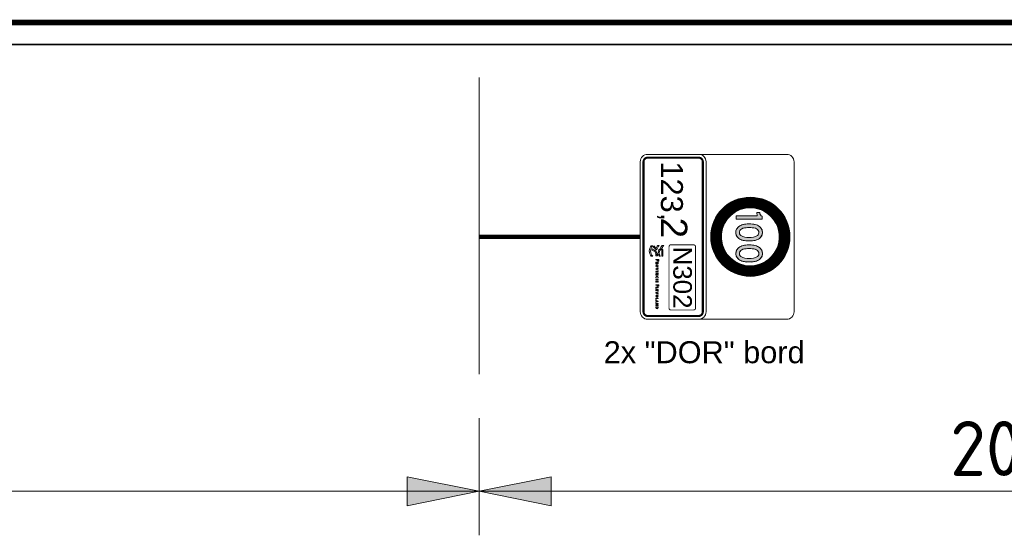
# Model space of a CAD drawing. Header units: metres. Extents: x -699 to 2316, y -1199 to 781.
# Tile 127 of 256: x -81.91 to -77.43, y -90.01 to -87.66. Entities that reach past the tile are written whole.
import ezdxf

# ---------------------------------------------------------------- set-up
doc = ezdxf.new("R2010")
doc.units = ezdxf.units.M
doc.header["$PDMODE"] = 1
for name, color, linetype, lineweight in [('B-WE-VW-VERKEERSTEKEN_BORD-G', 7, 'Continuous', 18), ('N-WE-VH-KANTVERHARDING-G', 210, 'Continuous', 35), ('N-WE-VW-MARKERING_LANGS_STREEP_DOORGETROKKEN_020-G', 7, 'Continuous', 18), ('X-XX-AL-AANPIJLING-M-100', 7, 'Continuous', 18)]:
    doc.layers.add(name, color=color, linetype=linetype, lineweight=lineweight)
doc.styles.add('ariel', font='arial.ttf')
doc.styles.add('NLCS-ISO Standaard', font='NLCS-ISO.ttf')
doc.dimstyles.new('NLCS-M100-T25-Pijl-A', dxfattribs={"dimtxt": 0.25, "dimasz": 0.1875, "dimexe": 0.2, "dimexo": 0.2, "dimgap": 0.06999999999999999, "dimtad": 1, "dimlfac": -1, "dimzin": 0, "dimdsep": 46, "dimtxsty": 'NLCS-ISO Standaard', "dimblk": 'Pijl', "dimblk1": 'Pijl', "dimblk2": 'Pijl', "dimcen": 2.5, "dimdle": 2, "dimclrd": 256, "dimclre": 256, "dimclrt": 256, "dimadec": 0, "dimazin": 0, "dimtfac": 1, "dimtofl": 0, "dimtmove": 0, "dimatfit": 3, "dimldrblk": 'Pijl', "dimfxl": 1, "dimtolj": 1, "dimtzin": 0, "dimlwd": 18, "dimlwe": 18, "dimarcsym": 0})

# ---------------------------------------------------------------- blocks, each defined once
blk = doc.blocks.new('Pijl')
h = blk.add_hatch(color=256)
h.paths.add_polyline_path([(2.220446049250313e-16, 0), (-1.75, 0.352142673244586), (-1.749922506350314, 1.310063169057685e-14)])
h.paths.add_polyline_path([(-1.749922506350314, 1.310063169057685e-14), (-1.749845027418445, -0.3520757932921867), (0, 0)])
for p, q in [((0, 0), (-1.75, 0.352142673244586)), ((-1.75, 0.352142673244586), (-1.749845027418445, -0.3520757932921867)), ((-1.901878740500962, 1.4210854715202e-14), (0, 0)), ((0, 0), (-1.749845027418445, -0.3520757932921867))]:
    blk.add_line(p, q)
blk = doc.blocks.new('*D621')
at = {"layer": 'Defpoints', "color": 0, "transparency": 16777216}
for p in [(-84.8172799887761, -88.77430228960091), (-79.81727998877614, -89.27430228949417), (-79.81727998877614, -89.80699782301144)]:
    blk.add_point(p, dxfattribs=at)
at = {"layer": 'X-XX-AL-AANPIJLING-M-100', "lineweight": 18, "transparency": 16777216}
for p, q in [((-84.8172799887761, -88.97430228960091), (-84.8172799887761, -90.00699782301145)), ((-79.81727998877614, -89.47430228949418), (-79.81727998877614, -90.00699782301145)), ((-84.6297799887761, -89.80699782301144), (-80.00477998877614, -89.80699782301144))]:
    blk.add_line(p, q, dxfattribs=at)
at = {"layer": 'X-XX-AL-AANPIJLING-M-100', "lineweight": 18, "transparency": 16777216, "xscale": 0.1875, "yscale": 0.1875, "zscale": 0.1875, "rotation": 180}
blk.add_blockref('Pijl', (-84.8172799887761, -89.80699782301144), dxfattribs=at)
at = {"layer": 'X-XX-AL-AANPIJLING-M-100', "lineweight": 18, "transparency": 16777216, "xscale": 0.1875, "yscale": 0.1875, "zscale": 0.1875}
blk.add_blockref('Pijl', (-79.81727998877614, -89.80699782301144), dxfattribs=at)
at = {"layer": 'X-XX-AL-AANPIJLING-M-100', "transparency": 16777216, "insert": (-82.31727998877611, -89.61199782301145), "char_height": 0.25, "attachment_point": 5, "style": 'NLCS-ISO Standaard'}
blk.add_mtext('\\A1;200m', dxfattribs=at)
blk = doc.blocks.new('*D622')
at = {"layer": 'Defpoints', "color": 0, "transparency": 16777216}
for p in [(-74.8172799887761, -88.77430228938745), (-79.81727998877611, -89.27430228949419), (-74.8172799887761, -89.80699782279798)]:
    blk.add_point(p, dxfattribs=at)
at = {"layer": 'X-XX-AL-AANPIJLING-M-100', "lineweight": 18, "transparency": 16777216}
for p, q in [((-74.8172799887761, -88.97430228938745), (-74.8172799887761, -90.00699782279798)), ((-79.81727998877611, -89.47430228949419), (-79.81727998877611, -90.00699782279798)), ((-79.62977998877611, -89.80699782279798), (-75.0047799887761, -89.80699782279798))]:
    blk.add_line(p, q, dxfattribs=at)
at = {"layer": 'X-XX-AL-AANPIJLING-M-100', "lineweight": 18, "transparency": 16777216, "xscale": 0.1875, "yscale": 0.1875, "zscale": 0.1875, "rotation": 180}
blk.add_blockref('Pijl', (-79.81727998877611, -89.80699782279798), dxfattribs=at)
at = {"layer": 'X-XX-AL-AANPIJLING-M-100', "lineweight": 18, "transparency": 16777216, "xscale": 0.1875, "yscale": 0.1875, "zscale": 0.1875}
blk.add_blockref('Pijl', (-74.8172799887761, -89.80699782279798), dxfattribs=at)
at = {"layer": 'X-XX-AL-AANPIJLING-M-100', "transparency": 16777216, "insert": (-77.31727998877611, -89.61199782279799), "char_height": 0.25, "attachment_point": 5, "style": 'NLCS-ISO Standaard'}
blk.add_mtext('\\A1;200m', dxfattribs=at)
blk = doc.blocks.new('Logo_PFL_Contour_HBBORD')
at = {"layer": 'B-WE-VW-VERKEERSTEKEN_BORD-G', "color": 8, "lineweight": 5}
for points in [[(-0.06342718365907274, -0.0162602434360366), (-0.04818596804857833, -0.0162602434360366), (-0.04818596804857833, -0.01382874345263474), (-0.06342718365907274, -0.01382874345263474), (-0.06342718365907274, -0.0162602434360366)], [(-0.01421348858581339, -0.03016442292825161), (-0.01421348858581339, -0.02466804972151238), (-0.0132521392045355, -0.02466804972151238), (-0.0132521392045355, -0.03016442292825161), (-0.01421348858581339, -0.03016442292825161)], [(0.003684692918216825, -0.03016442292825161), (0.003684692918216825, -0.02466804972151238), (0.004646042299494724, -0.02466804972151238), (0.004646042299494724, -0.03016442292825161), (0.003684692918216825, -0.03016442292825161)], [(0.007635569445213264, -0.03016442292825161), (0.007635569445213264, -0.02466804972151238), (0.01074261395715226, -0.02466804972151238), (0.01074261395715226, -0.02541844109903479), (0.008596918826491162, -0.02541844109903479), (0.008596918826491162, -0.02697224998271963), (0.01063713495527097, -0.02697224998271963), (0.01063713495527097, -0.02770143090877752), (0.008596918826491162, -0.02770143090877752), (0.008596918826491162, -0.02939253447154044), (0.01074261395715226, -0.02939253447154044), (0.01074261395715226, -0.03016442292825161), (0.007635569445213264, -0.03016442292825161)], [(0.01753569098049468, -0.02383310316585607), (0.01753569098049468, -0.0261479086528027), (0.02006202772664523, -0.0261479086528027), (0.02006202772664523, -0.02692982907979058), (0.01753569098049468, -0.02692982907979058), (0.01753569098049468, -0.03016442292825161), (0.01656344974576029, -0.03016442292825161), (0.01656344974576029, -0.02302968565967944), (0.02019960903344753, -0.02302968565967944), (0.02019960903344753, -0.02383310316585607), (0.01753569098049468, -0.02383310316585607)], [(0.02257575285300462, -0.03016442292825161), (0.02257575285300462, -0.02466804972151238), (0.02353710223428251, -0.02466804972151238), (0.02353710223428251, -0.02933979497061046), (0.02550336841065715, -0.02933979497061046), (0.02550336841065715, -0.03016442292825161), (0.02257575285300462, -0.03016442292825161)], [(0.02770065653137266, -0.03016442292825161), (0.02770065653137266, -0.02466804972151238), (0.03080770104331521, -0.02466804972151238), (0.03080770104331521, -0.02541844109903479), (0.02866200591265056, -0.02541844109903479), (0.02866200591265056, -0.02697224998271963), (0.03070222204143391, -0.02697224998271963), (0.03070222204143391, -0.02770143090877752), (0.02866200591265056, -0.02770143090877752), (0.02866200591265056, -0.02939253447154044), (0.03080770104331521, -0.02939253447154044), (0.03080770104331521, -0.03016442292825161), (0.02770065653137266, -0.03016442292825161)], [(0.04725841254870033, -0.03016442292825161), (0.04725841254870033, -0.02466804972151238), (0.04821976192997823, -0.02466804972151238), (0.04821976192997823, -0.02933979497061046), (0.05018602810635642, -0.02933979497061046), (0.05018602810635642, -0.03016442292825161), (0.04725841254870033, -0.03016442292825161)], [(0.05589221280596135, -0.03016442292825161), (0.0554588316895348, -0.02901217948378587), (0.05301733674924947, -0.02901217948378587), (0.05258395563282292, -0.03016442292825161), (0.05161171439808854, -0.03016442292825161), (0.0537465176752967, -0.02466804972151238), (0.05484602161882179, -0.02466804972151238), (0.05695961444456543, -0.03016442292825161), (0.05589221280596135, -0.03016442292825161)]]:
    blk.add_lwpolyline(points, dxfattribs=at)
for points, knots in [([(-0.0621237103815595, -0.03897067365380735), (-0.06336299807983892, -0.03873523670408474), (-0.06422988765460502, -0.03844129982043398), (-0.06523806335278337, -0.03813086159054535), (-0.06523806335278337, -0.03813086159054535), (-0.06264960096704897, -0.03348679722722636), (-0.06264960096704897, -0.03348679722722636), (-0.06264960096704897, -0.03348679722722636), (-0.05968787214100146, -0.02777610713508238), (-0.05344172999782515, -0.02784243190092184), (-0.05285217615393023, -0.02784940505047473), (-0.05123874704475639, -0.02796188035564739), (-0.05123874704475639, -0.02796188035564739), (-0.05123874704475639, -0.02796188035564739), (-0.05085152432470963, -0.02519811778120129), (-0.05682556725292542, -0.02491818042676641), (-0.06182544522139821, -0.02468444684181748), (-0.06400139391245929, -0.02164250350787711), (-0.06523457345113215, -0.02043636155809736), (-0.06667619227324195, -0.01902698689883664), (-0.07078040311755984, -0.01722695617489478), (-0.07124960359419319, -0.01703857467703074), (-0.07181648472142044, -0.01682661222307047), (-0.07223074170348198, -0.01621180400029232), (-0.07223074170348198, -0.01557863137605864), (-0.07223074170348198, -0.01557863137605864), (-0.07223074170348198, -0.01207880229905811), (-0.07223074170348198, -0.01207880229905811), (-0.07223074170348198, -0.01271367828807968), (-0.07187142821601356, -0.0131236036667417), (-0.07124786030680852, -0.01339044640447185), (-0.0708580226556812, -0.01358319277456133), (-0.06550841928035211, -0.0165318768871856), (-0.06399528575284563, -0.01787577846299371), (-0.06261384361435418, -0.01910198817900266), (-0.06013701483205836, -0.0224579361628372), (-0.05643747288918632, -0.02245442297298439), (-0.05643747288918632, -0.02245442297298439), (-0.05613833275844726, -0.02245442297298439), (-0.05613833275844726, -0.02245442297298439), (-0.05442112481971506, -0.02245005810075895), (-0.05080704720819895, -0.02110961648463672), (-0.04909681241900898, -0.02022966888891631), (-0.04883430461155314, -0.02010841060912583), (-0.04833545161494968, -0.01988165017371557), (-0.04819504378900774, -0.01938192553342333), (-0.04819504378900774, -0.01938192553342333), (-0.0481932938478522, -0.02162855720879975), (-0.0481932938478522, -0.02162855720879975), (-0.0481932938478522, -0.02222505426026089), (-0.04856917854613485, -0.02229744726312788), (-0.04908547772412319, -0.02252942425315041), (-0.05005265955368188, -0.02302744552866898), (-0.0522748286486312, -0.02402423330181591), (-0.0522748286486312, -0.02402423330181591), (-0.05205941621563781, -0.02410013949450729), (-0.0519547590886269, -0.02414549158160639), (-0.0517925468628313, -0.0242187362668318), (-0.04909768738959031, -0.02554698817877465), (-0.04885872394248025, -0.02801857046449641), (-0.04885872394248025, -0.02801857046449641), (-0.04885872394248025, -0.02801857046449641), (-0.04871307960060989, -0.03016310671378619), (-0.04871307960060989, -0.03016310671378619), (-0.04871307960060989, -0.03016310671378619), (-0.05103031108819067, -0.0296790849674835), (-0.05290275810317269, -0.0296790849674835), (-0.05805787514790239, -0.0296790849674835), (-0.06040475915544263, -0.03491272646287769), (-0.06040475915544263, -0.03491272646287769), (-0.06040475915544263, -0.03491272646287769), (-0.0621237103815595, -0.03897067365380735), (-0.0621237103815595, -0.03897067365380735)], [0, 0, 0, 0, 1, 1, 1, 2, 2, 2, 3, 3, 3, 4, 4, 4, 5, 5, 5, 6, 6, 6, 7, 7, 7, 8, 8, 8, 9, 9, 9, 10, 10, 10, 11, 11, 11, 12, 12, 12, 13, 13, 13, 14, 14, 14, 15, 15, 15, 16, 16, 16, 17, 17, 17, 18, 18, 18, 19, 19, 19, 20, 20, 20, 21, 21, 21, 22, 22, 22, 23, 23, 23, 24, 24, 24, 24]), ([(-0.07168915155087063, -0.03436184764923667), (-0.07168915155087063, -0.03436184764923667), (-0.06609710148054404, -0.02903755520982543), (-0.06609710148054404, -0.02903755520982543), (-0.06609710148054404, -0.02903755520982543), (-0.06929517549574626, -0.02759767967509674), (-0.07134815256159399, -0.02682850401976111), (-0.07188450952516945, -0.02657118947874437), (-0.07222899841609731, -0.02606624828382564), (-0.07222899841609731, -0.02547757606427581), (-0.07222899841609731, -0.02547757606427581), (-0.07222899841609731, -0.02261874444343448), (-0.07222899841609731, -0.02261874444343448), (-0.07222899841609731, -0.0231995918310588), (-0.07189584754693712, -0.02361643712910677), (-0.07134204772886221, -0.02387981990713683), (-0.06716457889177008, -0.02585604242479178), (-0.06245598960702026, -0.02833725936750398), (-0.06245598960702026, -0.02833725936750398), (-0.06245598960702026, -0.02833725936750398), (-0.06933006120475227, -0.03618285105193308), (-0.06933006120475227, -0.03618285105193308), (-0.07012456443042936, -0.0356604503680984), (-0.07089551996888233, -0.03503339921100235), (-0.07168915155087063, -0.03436184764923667)], [0, 0, 0, 0, 1, 1, 1, 2, 2, 2, 3, 3, 3, 4, 4, 4, 5, 5, 5, 6, 6, 6, 7, 7, 7, 8, 8, 8, 8]), ([(-0.07214134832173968, -0.04062857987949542), (-0.06873309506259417, -0.04326155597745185), (-0.06482249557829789, -0.044837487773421), (-0.06021768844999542, -0.044837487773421), (-0.05567479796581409, -0.044837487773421), (-0.05164995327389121, -0.04323366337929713), (-0.04826350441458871, -0.04065998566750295), (-0.04826350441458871, -0.04065998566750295), (-0.04826350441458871, -0.03705550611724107), (-0.04826350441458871, -0.03705550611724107), (-0.05137785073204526, -0.04022482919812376), (-0.05541490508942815, -0.04187837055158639), (-0.06021768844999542, -0.04187837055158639), (-0.06511639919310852, -0.04187837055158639), (-0.06851506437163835, -0.04022046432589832), (-0.07214134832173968, -0.0370433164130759), (-0.07214134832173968, -0.0370433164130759), (-0.07214134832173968, -0.04062857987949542), (-0.07214134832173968, -0.04062857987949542)], [0, 0, 0, 0, 1, 1, 1, 2, 2, 2, 3, 3, 3, 4, 4, 4, 5, 5, 5, 6, 6, 6, 6]), ([(-0.03934844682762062, -0.02745837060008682), (-0.03952787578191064, -0.02745837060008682), (-0.03972908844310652, -0.02745837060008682), (-0.03991940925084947, -0.0274371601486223), (-0.03991940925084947, -0.0274371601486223), (-0.03991940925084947, -0.03016442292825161), (-0.03991940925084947, -0.03016442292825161), (-0.03991940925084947, -0.03016442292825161), (-0.04089165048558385, -0.03016442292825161), (-0.04089165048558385, -0.03016442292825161), (-0.04089165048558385, -0.03016442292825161), (-0.04089165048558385, -0.02302968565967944), (-0.04089165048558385, -0.02302968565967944), (-0.04036310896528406, -0.02300876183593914), (-0.03978182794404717, -0.02298755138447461), (-0.03913691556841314, -0.02298755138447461), (-0.03749855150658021, -0.02298755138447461), (-0.03658994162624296, -0.02381189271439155), (-0.03658994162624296, -0.02508022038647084), (-0.03658994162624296, -0.02647552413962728), (-0.03773129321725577, -0.02745837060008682), (-0.03934844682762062, -0.02745837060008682)], [0, 0, 0, 0, 1, 1, 1, 2, 2, 2, 3, 3, 3, 4, 4, 4, 5, 5, 5, 6, 6, 6, 7, 7, 7, 7]), ([(-0.03924296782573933, -0.02379068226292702), (-0.03950723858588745, -0.02379068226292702), (-0.03971819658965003, -0.02379068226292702), (-0.03991940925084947, -0.02380128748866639), (-0.03991940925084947, -0.02380128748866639), (-0.03991940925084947, -0.02661281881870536), (-0.03991940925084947, -0.02661281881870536), (-0.03973940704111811, -0.02664463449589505), (-0.03953876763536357, -0.02665523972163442), (-0.03933755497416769, -0.02665523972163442), (-0.03828104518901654, -0.02664463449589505), (-0.03760460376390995, -0.02607367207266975), (-0.03760460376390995, -0.02517538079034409), (-0.03760460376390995, -0.0242876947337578), (-0.03812225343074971, -0.02379068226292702), (-0.03924296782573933, -0.02379068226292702)], [0, 0, 0, 0, 1, 1, 1, 2, 2, 2, 3, 3, 3, 4, 4, 4, 5, 5, 5, 5]), ([(-0.03152924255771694, -0.03016442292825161), (-0.03152924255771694, -0.03016442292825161), (-0.03329429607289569, -0.02780719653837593), (-0.03329429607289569, -0.02780719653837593), (-0.03329429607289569, -0.02780719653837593), (-0.03333671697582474, -0.02780719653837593), (-0.03333671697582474, -0.02780719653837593), (-0.03333671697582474, -0.02780719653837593), (-0.03333671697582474, -0.03016442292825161), (-0.03333671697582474, -0.03016442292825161), (-0.03333671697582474, -0.03016442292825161), (-0.03429806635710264, -0.03016442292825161), (-0.03429806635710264, -0.03016442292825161), (-0.03429806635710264, -0.03016442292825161), (-0.03429806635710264, -0.02466804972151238), (-0.03429806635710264, -0.02466804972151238), (-0.03393920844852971, -0.02464683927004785), (-0.03331550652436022, -0.02463623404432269), (-0.03266027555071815, -0.02463623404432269), (-0.03138134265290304, -0.02463623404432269), (-0.03064126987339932, -0.02514356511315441), (-0.03064126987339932, -0.0261160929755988), (-0.03064126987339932, -0.02704619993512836), (-0.03133892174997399, -0.0275956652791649), (-0.0322899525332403, -0.02769082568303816), (-0.03215294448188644, -0.02783901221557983), (-0.03199415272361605, -0.02805025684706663), (-0.03181472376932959, -0.0282721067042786), (-0.03181472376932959, -0.0282721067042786), (-0.03032425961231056, -0.03016442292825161), (-0.03032425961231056, -0.03016442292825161), (-0.03032425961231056, -0.03016442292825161), (-0.03152924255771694, -0.03016442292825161), (-0.03152924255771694, -0.03016442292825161)], [0, 0, 0, 0, 1, 1, 1, 2, 2, 2, 3, 3, 3, 4, 4, 4, 5, 5, 5, 6, 6, 6, 7, 7, 7, 8, 8, 8, 9, 9, 9, 10, 10, 10, 11, 11, 11, 11]), ([(-0.03278696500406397, -0.02537630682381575), (-0.03301913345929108, -0.02537630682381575), (-0.03317792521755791, -0.0253866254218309), (-0.03333671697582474, -0.02540783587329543), (-0.03333671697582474, -0.02540783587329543), (-0.03333671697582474, -0.02713075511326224), (-0.03333671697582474, -0.02713075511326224), (-0.03316760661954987, -0.02714136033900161), (-0.03295607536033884, -0.02715196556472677), (-0.03275543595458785, -0.02715196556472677), (-0.03208931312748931, -0.02715196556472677), (-0.03165593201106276, -0.02678192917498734), (-0.03165593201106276, -0.02621125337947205), (-0.03165593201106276, -0.02565089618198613), (-0.03208931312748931, -0.02537630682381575), (-0.03278696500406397, -0.02537630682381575)], [0, 0, 0, 0, 1, 1, 1, 2, 2, 2, 3, 3, 3, 4, 4, 4, 5, 5, 5, 5]), ([(-0.02586605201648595, -0.03024869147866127), (-0.02765231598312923, -0.03024869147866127), (-0.02848697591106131, -0.02909673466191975), (-0.02848697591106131, -0.02746897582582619), (-0.02848697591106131, -0.02565089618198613), (-0.02719772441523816, -0.02458349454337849), (-0.02569694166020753, -0.02458349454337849), (-0.02407978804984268, -0.02458349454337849), (-0.02304391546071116, -0.02554541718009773), (-0.02304391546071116, -0.02736321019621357), (-0.02304391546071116, -0.02920221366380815), (-0.02431252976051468, -0.03024869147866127), (-0.02586605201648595, -0.03024869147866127)], [0, 0, 0, 0, 1, 1, 1, 2, 2, 2, 3, 3, 3, 4, 4, 4, 4]), ([(-0.0257708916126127, -0.02540783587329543), (-0.02666918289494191, -0.02540783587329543), (-0.02746199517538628, -0.02609488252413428), (-0.02746199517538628, -0.0273844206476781), (-0.02746199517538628, -0.02850484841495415), (-0.02700740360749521, -0.02941374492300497), (-0.02580242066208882, -0.02941374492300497), (-0.02484049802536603, -0.02941374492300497), (-0.02407978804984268, -0.02875851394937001), (-0.02407978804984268, -0.02744776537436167), (-0.02407978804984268, -0.0261160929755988), (-0.02473501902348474, -0.02540783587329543), (-0.0257708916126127, -0.02540783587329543)], [0, 0, 0, 0, 1, 1, 1, 2, 2, 2, 3, 3, 3, 4, 4, 4, 4]), ([(-0.01835411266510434, -0.03016442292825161), (-0.01835411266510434, -0.03016442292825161), (-0.01945304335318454, -0.03016442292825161), (-0.01945304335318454, -0.03016442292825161), (-0.01945304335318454, -0.03016442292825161), (-0.0215884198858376, -0.02466804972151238), (-0.0215884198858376, -0.02466804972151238), (-0.0215884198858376, -0.02466804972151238), (-0.02052044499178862, -0.02466804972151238), (-0.02052044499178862, -0.02466804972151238), (-0.02052044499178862, -0.02466804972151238), (-0.01935788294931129, -0.02773324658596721), (-0.01935788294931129, -0.02773324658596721), (-0.01917845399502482, -0.02818755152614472), (-0.01901966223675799, -0.02866335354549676), (-0.01889297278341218, -0.02913886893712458), (-0.01889297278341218, -0.02913886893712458), (-0.01888265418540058, -0.02913886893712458), (-0.01888265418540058, -0.02913886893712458), (-0.01873475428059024, -0.02867395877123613), (-0.01858628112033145, -0.02818755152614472), (-0.01841717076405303, -0.02776477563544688), (-0.01841717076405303, -0.02776477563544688), (-0.0172018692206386, -0.02466804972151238), (-0.0172018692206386, -0.02466804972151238), (-0.0172018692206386, -0.02466804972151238), (-0.0161975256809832, -0.02466804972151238), (-0.0161975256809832, -0.02466804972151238), (-0.0161975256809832, -0.02466804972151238), (-0.01835411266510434, -0.03016442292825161), (-0.01835411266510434, -0.03016442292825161)], [0, 0, 0, 0, 1, 1, 1, 2, 2, 2, 3, 3, 3, 4, 4, 4, 5, 5, 5, 6, 6, 6, 7, 7, 7, 8, 8, 8, 9, 9, 9, 10, 10, 10, 10]), ([(-0.006690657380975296, -0.03016442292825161), (-0.006690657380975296, -0.03016442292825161), (-0.008761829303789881, -0.02694043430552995), (-0.008761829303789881, -0.02694043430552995), (-0.00898367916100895, -0.026602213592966), (-0.009206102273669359, -0.0262006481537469), (-0.009364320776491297, -0.02586242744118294), (-0.009364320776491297, -0.02586242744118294), (-0.009375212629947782, -0.02586242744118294), (-0.009375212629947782, -0.02586242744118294), (-0.009354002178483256, -0.02621125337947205), (-0.00933279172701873, -0.02658100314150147), (-0.00933279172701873, -0.02717288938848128), (-0.00933279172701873, -0.02717288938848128), (-0.00933279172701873, -0.03016442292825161), (-0.00933279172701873, -0.03016442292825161), (-0.00933279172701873, -0.03016442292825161), (-0.01026261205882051, -0.03016442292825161), (-0.01026261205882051, -0.03016442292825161), (-0.01026261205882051, -0.03016442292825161), (-0.01026261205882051, -0.02466804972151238), (-0.01026261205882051, -0.02466804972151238), (-0.01026261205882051, -0.02466804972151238), (-0.008994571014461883, -0.02466804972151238), (-0.008994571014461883, -0.02466804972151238), (-0.008994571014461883, -0.02466804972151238), (-0.006954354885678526, -0.02783901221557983), (-0.006954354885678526, -0.02783901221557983), (-0.006722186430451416, -0.02818755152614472), (-0.006500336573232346, -0.02856819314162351), (-0.006310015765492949, -0.02893794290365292), (-0.006310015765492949, -0.02893794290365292), (-0.006299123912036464, -0.02893794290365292), (-0.006299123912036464, -0.02893794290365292), (-0.006331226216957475, -0.02857879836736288), (-0.006341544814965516, -0.02798691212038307), (-0.006341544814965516, -0.02717288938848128), (-0.006341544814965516, -0.02717288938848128), (-0.006352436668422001, -0.02466804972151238), (-0.006352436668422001, -0.02466804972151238), (-0.006352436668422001, -0.02466804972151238), (-0.005411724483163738, -0.02466804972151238), (-0.005411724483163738, -0.02466804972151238), (-0.005411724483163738, -0.02466804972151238), (-0.005411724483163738, -0.03016442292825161), (-0.005411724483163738, -0.03016442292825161), (-0.005411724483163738, -0.03016442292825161), (-0.006690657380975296, -0.03016442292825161), (-0.006690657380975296, -0.03016442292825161)], [0, 0, 0, 0, 1, 1, 1, 2, 2, 2, 3, 3, 3, 4, 4, 4, 5, 5, 5, 6, 6, 6, 7, 7, 7, 8, 8, 8, 9, 9, 9, 10, 10, 10, 11, 11, 11, 12, 12, 12, 13, 13, 13, 14, 14, 14, 15, 15, 15, 16, 16, 16, 16]), ([(-0.0002558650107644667, -0.03023837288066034), (-0.002020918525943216, -0.03023837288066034), (-0.002940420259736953, -0.02921281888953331), (-0.002940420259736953, -0.02753232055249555), (-0.002940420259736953, -0.0259575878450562), (-0.002052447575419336, -0.02459409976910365), (-2.312330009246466e-05, -0.02459409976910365), (0.0003678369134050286, -0.02459409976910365), (0.0008224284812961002, -0.02464683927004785), (0.001203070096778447, -0.02475260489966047), (0.001203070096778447, -0.02475260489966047), (0.001107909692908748, -0.02560876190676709), (0.001107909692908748, -0.02560876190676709), (0.0006951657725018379, -0.02548178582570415), (0.0002829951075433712, -0.02540783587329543), (-0.0001182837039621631, -0.02540783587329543), (-0.001312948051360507, -0.02540783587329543), (-0.001915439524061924, -0.02628520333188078), (-0.001915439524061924, -0.0274371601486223), (-0.001915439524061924, -0.02870548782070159), (-0.001249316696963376, -0.02939253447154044), (-5.522560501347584e-05, -0.02939253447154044), (0.0003781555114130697, -0.02939253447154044), (0.0008327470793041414, -0.02928676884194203), (0.001170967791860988, -0.02912826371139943), (0.001170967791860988, -0.02912826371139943), (0.001255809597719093, -0.02997381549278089), (0.001255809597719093, -0.02997381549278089), (0.0008115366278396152, -0.03014321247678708), (0.0002938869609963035, -0.03023837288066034), (-0.0002558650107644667, -0.03023837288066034)], [0, 0, 0, 0, 1, 1, 1, 2, 2, 2, 3, 3, 3, 4, 4, 4, 5, 5, 5, 6, 6, 6, 7, 7, 7, 8, 8, 8, 9, 9, 9, 10, 10, 10, 10]), ([(0.03578470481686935, -0.03016442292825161), (0.03578470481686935, -0.03016442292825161), (0.0346857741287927, -0.03016442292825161), (0.0346857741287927, -0.03016442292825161), (0.0346857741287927, -0.03016442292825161), (0.03255039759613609, -0.02466804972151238), (0.03255039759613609, -0.02466804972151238), (0.03255039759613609, -0.02466804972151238), (0.03361837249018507, -0.02466804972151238), (0.03361837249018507, -0.02466804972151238), (0.03361837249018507, -0.02466804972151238), (0.0347809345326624, -0.02773324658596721), (0.0347809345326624, -0.02773324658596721), (0.03496036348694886, -0.02818755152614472), (0.03511915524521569, -0.02866335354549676), (0.03524584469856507, -0.02913886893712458), (0.03524584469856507, -0.02913886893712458), (0.03525616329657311, -0.02913886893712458), (0.03525616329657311, -0.02913886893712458), (0.03540463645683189, -0.02867395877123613), (0.03555253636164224, -0.02818755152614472), (0.03572164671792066, -0.02776477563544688), (0.03572164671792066, -0.02776477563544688), (0.03693694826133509, -0.02466804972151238), (0.03693694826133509, -0.02466804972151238), (0.03693694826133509, -0.02466804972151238), (0.03794071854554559, -0.02466804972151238), (0.03794071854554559, -0.02466804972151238), (0.03794071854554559, -0.02466804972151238), (0.03578470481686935, -0.03016442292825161), (0.03578470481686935, -0.03016442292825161)], [0, 0, 0, 0, 1, 1, 1, 2, 2, 2, 3, 3, 3, 4, 4, 4, 5, 5, 5, 6, 6, 6, 7, 7, 7, 8, 8, 8, 9, 9, 9, 10, 10, 10, 10]), ([(0.04200739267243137, -0.03024869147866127), (0.04022112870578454, -0.03024869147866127), (0.03938646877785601, -0.02909673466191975), (0.03938646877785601, -0.02746897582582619), (0.03938646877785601, -0.02565089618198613), (0.04067572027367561, -0.02458349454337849), (0.04217650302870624, -0.02458349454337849), (0.04379365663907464, -0.02458349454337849), (0.0448295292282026, -0.02554541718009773), (0.0448295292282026, -0.02736321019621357), (0.0448295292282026, -0.02920221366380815), (0.04356091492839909, -0.03024869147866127), (0.04200739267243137, -0.03024869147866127)], [0, 0, 0, 0, 1, 1, 1, 2, 2, 2, 3, 3, 3, 4, 4, 4, 4]), ([(0.04210255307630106, -0.02540783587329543), (0.04120426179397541, -0.02540783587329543), (0.04041144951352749, -0.02609488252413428), (0.04041144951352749, -0.0273844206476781), (0.04041144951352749, -0.02850484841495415), (0.04086604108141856, -0.02941374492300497), (0.04207102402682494, -0.02941374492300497), (0.04303294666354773, -0.02941374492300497), (0.04379365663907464, -0.02875851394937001), (0.04379365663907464, -0.02744776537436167), (0.04379365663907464, -0.0261160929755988), (0.04313842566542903, -0.02540783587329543), (0.04210255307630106, -0.02540783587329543)], [0, 0, 0, 0, 1, 1, 1, 2, 2, 2, 3, 3, 3, 4, 4, 4, 4]), ([(0.05454964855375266, -0.02658100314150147), (0.05443327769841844, -0.02627459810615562), (0.05432779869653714, -0.02593637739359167), (0.05424353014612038, -0.02567210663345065), (0.05424353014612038, -0.02567210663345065), (0.05423263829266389, -0.02567210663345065), (0.05423263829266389, -0.02567210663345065), (0.05416958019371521, -0.02594698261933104), (0.05406352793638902, -0.02626399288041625), (0.05394715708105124, -0.02657039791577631), (0.05394715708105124, -0.02657039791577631), (0.0532707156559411, -0.02830392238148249), (0.0532707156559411, -0.02830392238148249), (0.0532707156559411, -0.02830392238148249), (0.05521577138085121, -0.02830392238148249), (0.05521577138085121, -0.02830392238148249), (0.05521577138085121, -0.02830392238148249), (0.05454964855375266, -0.02658100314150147), (0.05454964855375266, -0.02658100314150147)], [0, 0, 0, 0, 1, 1, 1, 2, 2, 2, 3, 3, 3, 4, 4, 4, 5, 5, 5, 6, 6, 6, 6]), ([(0.06271739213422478, -0.03016442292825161), (0.06271739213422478, -0.03016442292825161), (0.0606462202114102, -0.02694043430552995), (0.0606462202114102, -0.02694043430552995), (0.06042379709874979, -0.026602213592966), (0.06020194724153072, -0.0262006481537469), (0.06004372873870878, -0.02586242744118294), (0.06004372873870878, -0.02586242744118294), (0.06003283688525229, -0.02586242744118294), (0.06003283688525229, -0.02586242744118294), (0.06005404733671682, -0.02621125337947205), (0.0600752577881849, -0.02658100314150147), (0.0600752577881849, -0.02717288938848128), (0.0600752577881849, -0.02717288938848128), (0.0600752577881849, -0.03016442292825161), (0.0600752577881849, -0.03016442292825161), (0.0600752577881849, -0.03016442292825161), (0.05914543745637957, -0.03016442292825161), (0.05914543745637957, -0.03016442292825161), (0.05914543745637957, -0.03016442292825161), (0.05914543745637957, -0.02466804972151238), (0.05914543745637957, -0.02466804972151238), (0.05914543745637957, -0.02466804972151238), (0.06041347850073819, -0.02466804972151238), (0.06041347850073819, -0.02466804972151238), (0.06041347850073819, -0.02466804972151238), (0.06245312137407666, -0.02783901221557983), (0.06245312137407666, -0.02783901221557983), (0.06268586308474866, -0.02818755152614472), (0.06290771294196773, -0.02856819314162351), (0.06309803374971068, -0.02893794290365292), (0.06309803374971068, -0.02893794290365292), (0.06310892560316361, -0.02893794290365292), (0.06310892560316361, -0.02893794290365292), (0.0630768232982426, -0.02857879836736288), (0.06306650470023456, -0.02798691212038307), (0.06306650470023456, -0.02717288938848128), (0.06306650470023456, -0.02717288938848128), (0.06305561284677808, -0.02466804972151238), (0.06305561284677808, -0.02466804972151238), (0.06305561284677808, -0.02466804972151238), (0.06399632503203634, -0.02466804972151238), (0.06399632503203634, -0.02466804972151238), (0.06399632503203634, -0.02466804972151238), (0.06399632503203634, -0.03016442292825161), (0.06399632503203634, -0.03016442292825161), (0.06399632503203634, -0.03016442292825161), (0.06271739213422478, -0.03016442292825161), (0.06271739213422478, -0.03016442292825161)], [0, 0, 0, 0, 1, 1, 1, 2, 2, 2, 3, 3, 3, 4, 4, 4, 5, 5, 5, 6, 6, 6, 7, 7, 7, 8, 8, 8, 9, 9, 9, 10, 10, 10, 11, 11, 11, 12, 12, 12, 13, 13, 13, 14, 14, 14, 15, 15, 15, 16, 16, 16, 16]), ([(0.06859096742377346, -0.03019595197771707), (0.06793573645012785, -0.03019595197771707), (0.06743872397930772, -0.03017474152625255), (0.06699502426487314, -0.03016442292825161), (0.06699502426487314, -0.03016442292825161), (0.06699502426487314, -0.02466804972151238), (0.06699502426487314, -0.02466804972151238), (0.06745993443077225, -0.02466804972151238), (0.06825274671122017, -0.02464683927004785), (0.06887587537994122, -0.02464683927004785), (0.07068334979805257, -0.02464683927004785), (0.07182470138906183, -0.02543965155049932), (0.07182470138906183, -0.02734199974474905), (0.07182470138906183, -0.0292973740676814), (0.07044028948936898, -0.03019595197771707), (0.06859096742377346, -0.03019595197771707)], [0, 0, 0, 0, 1, 1, 1, 2, 2, 2, 3, 3, 3, 4, 4, 4, 5, 5, 5, 5]), ([(0.06873886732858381, -0.02541844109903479), (0.0685061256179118, -0.02541844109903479), (0.06819943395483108, -0.02542904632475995), (0.06795637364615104, -0.02543965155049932), (0.06795637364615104, -0.02543965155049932), (0.06795637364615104, -0.02936100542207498), (0.06795637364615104, -0.02936100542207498), (0.0681254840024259, -0.02938192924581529), (0.06845338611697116, -0.02939253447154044), (0.06869644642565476, -0.02939253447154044), (0.0699438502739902, -0.02939253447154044), (0.0708100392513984, -0.02876883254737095), (0.0708100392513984, -0.02739502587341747), (0.0708100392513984, -0.02608427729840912), (0.07011296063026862, -0.02541844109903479), (0.06873886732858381, -0.02541844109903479)], [0, 0, 0, 0, 1, 1, 1, 2, 2, 2, 3, 3, 3, 4, 4, 4, 5, 5, 5, 5])]:
    blk.add_open_spline(points, degree=3, knots=knots, dxfattribs=at)

msp = doc.modelspace()

# ---------------------------------------------------------------- hatches: boundary and pattern name
at = {"layer": 'B-WE-VW-VERKEERSTEKEN_BORD-G', "lineweight": 5}
h = msp.add_hatch(color=8, dxfattribs=at)
edge = h.paths.add_edge_path()
edge.add_arc((-78.5861164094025, -88.79637397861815), 0.1100345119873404, 73.74499954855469, 91.32966226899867, ccw=False)
edge.add_arc((-78.56663468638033, -88.72843708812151), 0.03936143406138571, 16.47322139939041, 73.28871833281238, ccw=False)
edge.add_arc((-78.56172103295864, -88.72505719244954), 0.03374168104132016, -54.362371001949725, 13.333941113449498, ccw=False)
edge.add_arc((-78.58220133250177, -88.68920751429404), 0.07493060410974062, -94.85505346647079, -57.608788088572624, ccw=False)
edge.add_arc((-78.59512885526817, -88.68922863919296), 0.0749306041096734, -122.20395840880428, -84.95769303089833, ccw=False)
edge.add_arc((-78.61549188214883, -88.72514505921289), 0.03374168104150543, 166.8533123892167, 234.5496245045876, ccw=False)
edge.add_arc((-78.61056720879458, -88.72850887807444), 0.03936143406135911, 106.8985351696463, 163.7140321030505, ccw=False)
edge.add_arc((-78.59086355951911, -88.79638173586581), 0.1100345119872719, 88.85759123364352, 106.44225395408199, ccw=False)
edge = h.paths.add_edge_path(flags=16)
edge.add_arc((-78.5861164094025, -88.79637397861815), 0.09378741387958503, 73.78819199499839, 91.54382707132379, ccw=False)
edge.add_arc((-78.56663468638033, -88.72843708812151), 0.02311433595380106, 17.611575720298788, 73.14324999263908, ccw=False)
edge.add_arc((-78.56172103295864, -88.72505719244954), 0.01749458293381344, -53.00905657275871, 11.92068022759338, ccw=False)
edge.add_arc((-78.58220133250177, -88.68920751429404), 0.05868350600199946, -96.23012135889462, -58.10462343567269, ccw=False)
edge.add_arc((-78.59512885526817, -88.68922863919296), 0.05868350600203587, -121.70812306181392, -83.58262513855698, ccw=False)
edge.add_arc((-78.61549188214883, -88.72514505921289), 0.0174945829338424, 168.266573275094, 233.1963100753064, ccw=False)
edge.add_arc((-78.61056720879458, -88.72850887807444), 0.0231143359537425, 107.0440035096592, 162.5756777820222, ccw=False)
edge.add_arc((-78.59086355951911, -88.79638173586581), 0.09378741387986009, 88.6434264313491, 106.39906150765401, ccw=False)
h.paths.add_polyline_path([(-78.64939658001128, -88.62965806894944), (-78.64918267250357, -88.62570438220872), (-78.64852638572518, -88.6218996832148), (-78.64742911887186, -88.61824397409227), (-78.64589017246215, -88.61473725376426), (-78.64390954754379, -88.61137882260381), (-78.64148794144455, -88.60817008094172), (-78.63862395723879, -88.60510962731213), (-78.63531899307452, -88.60219816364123), (-78.63150712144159, -88.5995377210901), (-78.6271238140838, -88.59723033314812), (-78.62216907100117, -88.5952759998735), (-78.61664359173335, -88.59367472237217), (-78.61054597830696, -88.59242579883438), (-78.6038776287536, -88.5915299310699), (-78.59663714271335, -88.59098781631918), (-78.58882592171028, -88.59079805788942), (-78.58101412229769, -88.59096228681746), (-78.57377260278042, -88.59148073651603), (-78.56710206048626, -88.59235480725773), (-78.56100179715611, -88.59358379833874), (-78.55547251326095, -88.59516701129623), (-78.55051350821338, -88.5971051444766), (-78.54612548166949, -88.59939819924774), (-78.5423070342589, -88.60204617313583), (-78.53899537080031, -88.6049468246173), (-78.53612349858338, -88.60799790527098), (-78.5336928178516, -88.61119871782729), (-78.531702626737, -88.61455066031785), (-78.53015362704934, -88.61805233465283), (-78.52904511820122, -88.62170443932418), (-78.5283777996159, -88.62550697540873), (-78.52815027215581, -88.62945994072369), (-78.52836487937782, -88.63341362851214), (-78.5290197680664, -88.6372176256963), (-78.530116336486, -88.64087263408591), (-78.53165388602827, -88.64437795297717), (-78.53363311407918, -88.64773498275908), (-78.53605332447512, -88.65094162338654), (-78.5389152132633, -88.65399997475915), (-78.54221738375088, -88.65690863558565), (-78.5460271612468, -88.65956627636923), (-78.55040767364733, -88.66187156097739), (-78.55536032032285, -88.66382449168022), (-78.56088440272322, -88.66542436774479), (-78.56698061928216, -88.66667188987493), (-78.57364827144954, -88.66756635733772), (-78.58088805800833, -88.66810847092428), (-78.58869927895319, -88.66829822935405), (-78.59651107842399, -88.6681340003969), (-78.60375329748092, -88.66761555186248), (-78.61042453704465, -88.66674288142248), (-78.61652619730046, -88.66551529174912), (-78.62205687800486, -88.66393348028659), (-78.62701797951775, -88.6619967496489), (-78.63140880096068, -88.6597057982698), (-78.6352293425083, -88.65706062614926), (-78.63854379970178, -88.65416277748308), (-78.64141776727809, -88.65111379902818), (-78.64384984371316, -88.64791508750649), (-78.64584143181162, -88.64456454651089), (-78.64739182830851, -88.64106427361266), (-78.64850103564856, -88.63741286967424), (-78.64916975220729, -88.63361103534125)])
edge = h.paths.add_edge_path(flags=16)
edge.add_arc((-78.58627258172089, -88.70080294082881), 0.09378741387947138, 73.788191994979, 91.54382707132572, ccw=False)
edge.add_arc((-78.56679085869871, -88.63286605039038), 0.0231143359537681, 17.611575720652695, 73.1432499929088, ccw=False)
edge.add_arc((-78.56187720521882, -88.62948615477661), 0.01749458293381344, -53.00905657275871, 11.92068022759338, ccw=False)
edge.add_arc((-78.58235750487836, -88.5936364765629), 0.05868350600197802, -96.2301213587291, -58.104623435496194, ccw=False)
edge.add_arc((-78.59528502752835, -88.59365760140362), 0.05868350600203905, -121.70812306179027, -83.58262513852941, ccw=False)
edge.add_arc((-78.61564805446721, -88.62957402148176), 0.0174945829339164, 168.2665732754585, 233.196310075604, ccw=False)
edge.add_arc((-78.61072338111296, -88.6329378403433), 0.02311433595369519, 107.04400350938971, 162.57567778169, ccw=False)
edge.add_arc((-78.5910197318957, -88.70081069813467), 0.09378741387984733, 88.64342643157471, 106.39906150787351, ccw=False)
edge = h.paths.add_edge_path()
edge.add_line((-78.64799074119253, -88.55368537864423), (-78.64796466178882, -88.56964489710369))
edge.add_line((-78.64796466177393, -88.56964489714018), (-78.52921095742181, -88.56945084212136))
edge.add_line((-78.52921095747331, -88.56945084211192), (-78.52923303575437, -88.5559398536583))
edge.add_arc((-78.5223318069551, -88.53906529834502), 0.01823122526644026, 180.1173623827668, 247.75678908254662, ccw=False)
edge.add_line((-78.54056299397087, -88.53910264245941), (-78.5536143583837, -88.53912396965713))
edge.add_line((-78.5536143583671, -88.53912396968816), (-78.55223502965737, -88.55352890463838))
edge.add_line((-78.55223502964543, -88.55352890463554), (-78.64799074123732, -88.55368537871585))

# ---------------------------------------------------------------- linework, layer by layer
at = {"layer": 'B-WE-VW-VERKEERSTEKEN_BORD-G', "color": 8, "lineweight": 5}
msp.add_lwpolyline([(-78.81824506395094, -89.02430228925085, 0.4142135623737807), (-78.78438438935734, -88.99044161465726), (-78.78438438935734, -88.30816296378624, 0.4142135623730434), (-78.81824506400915, -88.27430228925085), (-79.05052371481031, -88.27430228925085, 0.4142135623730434), (-79.0843843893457, -88.30816296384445), (-79.08438438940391, -88.99044161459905, 0.4142135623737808), (-79.05052371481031, -89.02430228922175)], format="xyb", close=True, dxfattribs=at)
for points, const_width in [([(-79.06938438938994, -88.30816296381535), (-79.06938438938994, -88.99044161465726, 0.414213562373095), (-79.0505237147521, -89.00930228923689), (-78.81824506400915, -89.00930228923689, 0.4142135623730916), (-78.79938438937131, -88.99044161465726), (-78.79938438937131, -88.30816296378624, 0.414213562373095), (-78.81824506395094, -88.28930228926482), (-79.0505237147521, -88.28930228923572, 0.4142135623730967)], 0.009430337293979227), ([(-78.9532292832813, -88.69424823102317), (-78.9532292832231, -88.97365018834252, 0.414213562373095), (-78.94479446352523, -88.98208500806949), (-78.84091543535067, -88.98208500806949, 0.4142135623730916), (-78.8324806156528, -88.97365018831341), (-78.8324806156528, -88.69424823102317, 0.414213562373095), (-78.84091543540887, -88.6858134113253), (-78.94479446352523, -88.6858134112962, 0.4142135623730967)], 0.004217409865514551)]:
    msp.add_lwpolyline(points, format="xyb", close=True, dxfattribs=dict(at, const_width=const_width))
at = {"layer": 'B-WE-VW-VERKEERSTEKEN_BORD-G', "color": 8, "lineweight": 5, "flags": 128}
for points in [[(-78.41824506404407, -89.02430228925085, 0.4142135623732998), (-78.38438438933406, -88.99044161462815), (-78.38438438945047, -88.30816296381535, 0.4142135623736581), (-78.41824506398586, -88.27430228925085), (-78.81824506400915, -88.27430228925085, -0.4142135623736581), (-78.78438438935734, -88.30816296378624), (-78.78438438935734, -88.99044161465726, -0.4142135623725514), (-78.81824506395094, -89.02430228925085)], [(-78.64796466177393, -88.56964489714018), (-78.64799074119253, -88.55368537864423), (-78.55223502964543, -88.55352890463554), (-78.5536143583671, -88.53912396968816), (-78.54056299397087, -88.53910264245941, 0.3040111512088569), (-78.52923303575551, -88.55593985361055), (-78.52921095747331, -88.56945084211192)], [(-78.64799074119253, -88.55368537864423), (-78.64796466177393, -88.56964489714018), (-78.52921095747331, -88.56945084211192), (-78.52923303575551, -88.55593985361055, -0.3040111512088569), (-78.54056299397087, -88.53910264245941), (-78.5536143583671, -88.53912396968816), (-78.55223502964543, -88.55352890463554)], [(-78.63521814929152, -88.65706060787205, -0.3042823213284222), (-78.64850539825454, -88.62189964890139, -0.2531108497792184), (-78.62216487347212, -88.59527599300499, -0.07687848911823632), (-78.58882592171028, -88.59079805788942, -0.07687848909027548), (-78.55547251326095, -88.59516701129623, -0.2531108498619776), (-78.52904511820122, -88.62170443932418, -0.3042823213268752), (-78.54221738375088, -88.65690863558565, -0.1639635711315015), (-78.58869927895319, -88.66829822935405, -0.1639635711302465)], [(-78.58882592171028, -88.59079805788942, -0.07687848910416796), (-78.55547251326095, -88.59516701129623, -0.2531108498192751), (-78.52904511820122, -88.62170443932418, -0.3042823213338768), (-78.54221738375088, -88.65690863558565, -0.1639635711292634), (-78.58869927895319, -88.66829822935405, -0.1639635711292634), (-78.63521814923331, -88.65706060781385, -0.3042823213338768), (-78.64850539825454, -88.62189964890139, -0.2531108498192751), (-78.62216487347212, -88.59527599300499, -0.07687848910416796)], [(-78.62612862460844, -88.64358180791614, -0.2911408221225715), (-78.632777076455, -88.6260163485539, -0.2550985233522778), (-78.61683518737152, -88.61064617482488, -0.0757774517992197), (-78.58879936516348, -88.60704957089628, -0.07577745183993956), (-78.56075193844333, -88.6105545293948, -0.2550985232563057), (-78.54475990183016, -88.62587252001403, -0.2911408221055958), (-78.5513509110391, -88.64345961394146, -0.1679055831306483), (-78.58872595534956, -88.65197340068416, -0.1679055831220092)], [(-78.58879936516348, -88.60704957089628, -0.07762894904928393), (-78.56008816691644, -88.61074487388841, -0.2471586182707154), (-78.54475990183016, -88.62587252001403, -0.291140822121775), (-78.5513509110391, -88.64345961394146, -0.1679055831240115), (-78.58872595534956, -88.65197340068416, -0.1679055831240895), (-78.62612862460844, -88.64358180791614, -0.2911408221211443), (-78.632777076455, -88.6260163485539, -0.2471586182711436), (-78.61749833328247, -88.61083868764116, -0.07762894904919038)], [(-78.63506197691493, -88.75263164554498, -0.3042823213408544), (-78.64834922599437, -88.71747068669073, -0.2531108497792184), (-78.62200870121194, -88.69084703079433, -0.07687848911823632), (-78.5886697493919, -88.68636909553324, -0.07687848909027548), (-78.55531634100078, -88.69073804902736, -0.2531108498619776), (-78.52888894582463, -88.71727547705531, -0.3042823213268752), (-78.54206121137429, -88.75247967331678, -0.1639635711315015), (-78.5885431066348, -88.76386926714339, -0.1639635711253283)], [(-78.5886697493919, -88.68636909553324, -0.07687848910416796), (-78.55531634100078, -88.69073804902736, -0.2531108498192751), (-78.52888894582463, -88.71727547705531, -0.3042823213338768), (-78.54206121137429, -88.75247967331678, -0.1639635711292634), (-78.5885431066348, -88.76386926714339, -0.1639635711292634), (-78.63506197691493, -88.75263164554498, -0.3042823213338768), (-78.64834922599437, -88.71747068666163, -0.2531108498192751), (-78.62200870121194, -88.69084703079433, -0.07687848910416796)], [(-78.62597245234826, -88.73915284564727, -0.2911408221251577), (-78.63262090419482, -88.72158738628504, -0.2550985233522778), (-78.61667901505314, -88.70621721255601, -0.0757774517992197), (-78.5886431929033, -88.70262060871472, -0.07577745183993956), (-78.56059576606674, -88.70612556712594, -0.2550985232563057), (-78.54460372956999, -88.72144355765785, -0.2911408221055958), (-78.55119473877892, -88.73903065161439, -0.1679055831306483), (-78.58856978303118, -88.74754443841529, -0.1679055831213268)], [(-78.5886431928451, -88.70262060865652, -0.07762894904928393), (-78.55993199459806, -88.70631591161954, -0.2471586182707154), (-78.54460372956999, -88.72144355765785, -0.291140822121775), (-78.55119473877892, -88.73903065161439, -0.1679055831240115), (-78.58856978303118, -88.74754443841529, -0.1679055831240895), (-78.62597245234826, -88.73915284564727, -0.2911408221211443), (-78.63262090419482, -88.72158738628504, -0.2471586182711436), (-78.61734216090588, -88.7064097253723, -0.07762894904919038)]]:
    msp.add_lwpolyline(points, format="xyb", close=True, dxfattribs=at)
at = {"layer": 'B-WE-VW-VERKEERSTEKEN_BORD-G', "color": 8, "lineweight": 5, "const_width": 0.0478, "flags": 128}
msp.add_lwpolyline([(-78.6086958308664, -88.49519802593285, -1.073594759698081), (-78.58211231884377, -88.8052959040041, -0.924711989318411), (-78.6086958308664, -88.49519802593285)], format="xyb", dxfattribs=at)
at = {"layer": 'B-WE-VW-VERKEERSTEKEN_BORD-G', "color": 8, "lineweight": 5, "flags": 128}
msp.add_lwpolyline([(-78.6047335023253, -88.51879483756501, -1.074112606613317), (-78.58222401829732, -88.78136899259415, -0.9251580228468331), (-78.6047335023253, -88.51879483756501)], format="xyb", dxfattribs=at)
for points in [[(-78.64939658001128, -88.62965806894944), (-78.64918267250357, -88.62570438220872), (-78.64852638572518, -88.6218996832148), (-78.64742911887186, -88.61824397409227), (-78.64589017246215, -88.61473725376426), (-78.64390954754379, -88.61137882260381), (-78.64148794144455, -88.60817008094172), (-78.63862395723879, -88.60510962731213), (-78.63531899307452, -88.60219816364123), (-78.63150712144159, -88.5995377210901), (-78.6271238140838, -88.59723033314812), (-78.62216907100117, -88.5952759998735), (-78.61664359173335, -88.59367472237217), (-78.61054597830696, -88.59242579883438), (-78.6038776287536, -88.5915299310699), (-78.59663714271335, -88.59098781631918), (-78.58882592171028, -88.59079805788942), (-78.58101412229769, -88.59096228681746), (-78.57377260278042, -88.59148073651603), (-78.56710206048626, -88.59235480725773), (-78.56100179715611, -88.59358379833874), (-78.55547251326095, -88.59516701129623), (-78.55051350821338, -88.5971051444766), (-78.54612548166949, -88.59939819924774), (-78.5423070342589, -88.60204617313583), (-78.53899537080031, -88.6049468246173), (-78.53612349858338, -88.60799790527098), (-78.5336928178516, -88.61119871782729), (-78.531702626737, -88.61455066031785), (-78.53015362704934, -88.61805233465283), (-78.52904511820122, -88.62170443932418), (-78.5283777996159, -88.62550697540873), (-78.52815027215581, -88.62945994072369), (-78.52836487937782, -88.63341362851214), (-78.5290197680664, -88.6372176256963), (-78.530116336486, -88.64087263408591), (-78.53165388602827, -88.64437795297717), (-78.53363311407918, -88.64773498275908), (-78.53605332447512, -88.65094162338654), (-78.5389152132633, -88.65399997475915), (-78.54221738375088, -88.65690863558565), (-78.5460271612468, -88.65956627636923), (-78.55040767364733, -88.66187156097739), (-78.55536032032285, -88.66382449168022), (-78.56088440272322, -88.66542436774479), (-78.56698061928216, -88.66667188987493), (-78.57364827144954, -88.66756635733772), (-78.58088805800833, -88.66810847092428), (-78.58869927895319, -88.66829822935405), (-78.59651107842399, -88.6681340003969), (-78.60375329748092, -88.66761555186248), (-78.61042453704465, -88.66674288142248), (-78.61652619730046, -88.66551529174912), (-78.62205687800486, -88.66393348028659), (-78.62701797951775, -88.6619967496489), (-78.63140880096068, -88.6597057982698), (-78.6352293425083, -88.65706062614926), (-78.63854379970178, -88.65416277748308), (-78.64141776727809, -88.65111379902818), (-78.64384984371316, -88.64791508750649), (-78.64584143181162, -88.64456454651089), (-78.64739182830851, -88.64106427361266), (-78.64850103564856, -88.63741286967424), (-78.64916975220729, -88.63361103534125), (-78.64939658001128, -88.62965806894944)], [(-78.64924040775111, -88.72522910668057), (-78.6490265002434, -88.72127541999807), (-78.64837021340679, -88.71747072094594), (-78.64727294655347, -88.7138150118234), (-78.64573400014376, -88.7103082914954), (-78.6437533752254, -88.70694986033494), (-78.64133176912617, -88.70374111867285), (-78.63846778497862, -88.70068066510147), (-78.63516282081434, -88.69776920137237), (-78.6313509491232, -88.69510875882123), (-78.62696764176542, -88.69280137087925), (-78.62201289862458, -88.69084703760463), (-78.61648741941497, -88.6892457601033), (-78.61038980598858, -88.68799683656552), (-78.60372145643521, -88.68710096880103), (-78.59648097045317, -88.68655885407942), (-78.5886697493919, -88.68636909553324), (-78.5808579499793, -88.68653332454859), (-78.57361643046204, -88.68705177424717), (-78.56694588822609, -88.68792584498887), (-78.56084562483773, -88.68915483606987), (-78.55531634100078, -88.69073804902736), (-78.55035733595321, -88.69267618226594), (-78.54596930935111, -88.69496923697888), (-78.54215086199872, -88.69761721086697), (-78.53883919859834, -88.70051786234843), (-78.5359673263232, -88.70356894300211), (-78.53353664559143, -88.70676975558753), (-78.53154645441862, -88.71012169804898), (-78.52999745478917, -88.71362337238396), (-78.52888894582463, -88.71727547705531), (-78.52822162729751, -88.72107801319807), (-78.52799409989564, -88.72503097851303), (-78.52820870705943, -88.72898466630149), (-78.52886359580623, -88.73278866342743), (-78.52996016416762, -88.73644367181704), (-78.53149771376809, -88.7399489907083), (-78.5334769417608, -88.743306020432), (-78.53589715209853, -88.74651266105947), (-78.53875904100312, -88.74957101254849), (-78.54206121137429, -88.75247967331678), (-78.54587098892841, -88.75513731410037), (-78.55025150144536, -88.75744259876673), (-78.55520414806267, -88.75939552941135), (-78.56072823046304, -88.76099540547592), (-78.56682444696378, -88.76224292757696), (-78.57349209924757, -88.76313739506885), (-78.58073188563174, -88.76367950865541), (-78.5885431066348, -88.76386926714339), (-78.5963549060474, -88.76370503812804), (-78.60359712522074, -88.76318658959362), (-78.61026836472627, -88.76231391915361), (-78.61637002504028, -88.76108632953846), (-78.62190070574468, -88.75950451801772), (-78.62686180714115, -88.75756778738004), (-78.63125262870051, -88.75527683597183), (-78.63507317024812, -88.75263166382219), (-78.6383876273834, -88.74973381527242), (-78.6412615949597, -88.74668483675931), (-78.64369367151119, -88.74348612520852), (-78.64568525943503, -88.74013558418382), (-78.64723565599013, -88.73663531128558), (-78.64834486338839, -88.73298390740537), (-78.64901358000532, -88.72918207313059), (-78.64924040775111, -88.72522910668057)]]:
    msp.add_lwpolyline(points, close=True, dxfattribs=at)
at = {"layer": 'B-WE-VW-VERKEERSTEKEN_BORD-G', "color": 8, "lineweight": 5, "const_width": 0.02}
msp.add_lwpolyline([(-79.08438438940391, -88.64930228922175), (-79.81727998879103, -88.64930228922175)], dxfattribs=at)
at = {"layer": 'B-WE-VW-VERKEERSTEKEN_BORD-G', "color": 8, "lineweight": 5}
msp.add_circle((-78.58325554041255, -88.64920551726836), 0.1799999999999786, dxfattribs=at)
at = {"layer": 'N-WE-VH-KANTVERHARDING-G', "color": 8, "lineweight": 5}
msp.add_line((-79.81727998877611, -87.92430228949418), (-79.81727998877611, -89.27430228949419), dxfattribs=at)
at = {"layer": 'N-WE-VH-KANTVERHARDING-G', "flags": 128}
msp.add_lwpolyline([(-96.00524358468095, -87.77430229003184), (-73.73754350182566, -87.7743022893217)], dxfattribs=at)
at = {"layer": 'N-WE-VW-MARKERING_LANGS_STREEP_DOORGETROKKEN_020-G', "color": 253, "linetype": 'Continuous', "const_width": 0.025, "flags": 128}
msp.add_lwpolyline([(-96.00524358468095, -87.67430229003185), (-73.73754350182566, -87.6743022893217)], dxfattribs=at)

# ---------------------------------------------------------------- block references
at = {"xscale": 2, "yscale": 2, "zscale": 2, "rotation": 270}
msp.add_blockref('Logo_PFL_Contour_HBBORD', (-78.9532292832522, -88.83394920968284), dxfattribs=at)

# ---------------------------------------------------------------- texts
at = {"layer": 'B-WE-VW-VERKEERSTEKEN_BORD-G', "color": 8, "lineweight": 5, "style": 'ariel'}
for s, height, p in [('123,', 0.1, (-78.9900875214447, -88.30657776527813)), ('2', 0.12, (-78.9900875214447, -88.56196923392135)), ('N302', 0.08434819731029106, (-78.93369845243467, -88.69388954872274))]:
    msp.add_text(s, height=height, rotation=270, dxfattribs=at).set_placement(p)
msp.add_text('2x "DOR" bord', height=0.1, dxfattribs=at).set_placement((-79.25052371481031, -89.22430228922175))

# ---------------------------------------------------------------- dimensions: what is measured, and where the dimension line sits
at = {"layer": 'X-XX-AL-AANPIJLING-M-100'}
for base, p1, p2, picture, middle in [((-79.81727998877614, -89.80699782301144), (-84.8172799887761, -88.77430228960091), (-79.81727998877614, -89.27430228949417), '*D621', (-82.31727998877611, -89.61199782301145)), ((-74.8172799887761, -89.80699782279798), (-79.81727998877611, -89.27430228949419), (-74.8172799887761, -88.77430228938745), '*D622', (-77.31727998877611, -89.61199782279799))]:
    dim = msp.add_linear_dim(base=base, p1=p1, p2=p2, text='200m', dimstyle='NLCS-M100-T25-Pijl-A', dxfattribs=at)
    dim.commit()
    dim.dimension.update_dxf_attribs({"geometry": picture, "text_midpoint": middle})

doc.saveas('drawing.dxf')
